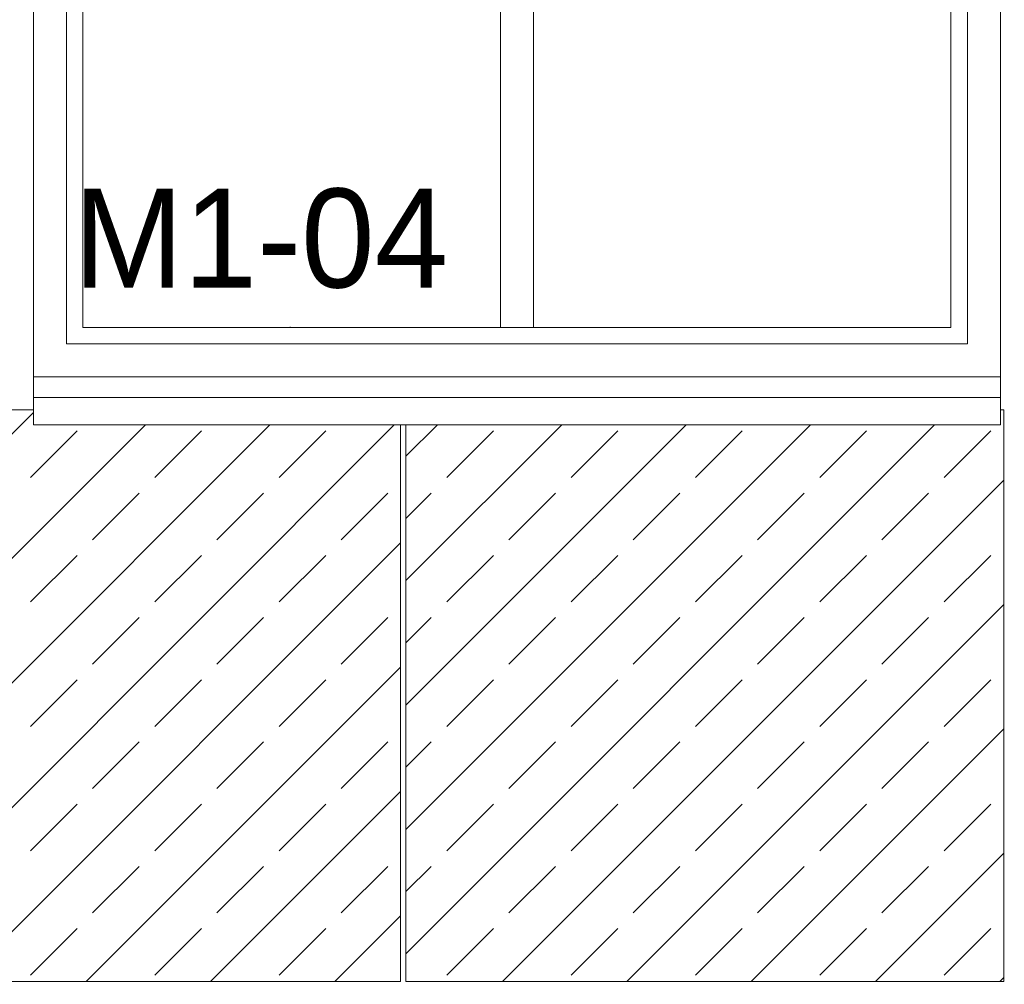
# Model space of a CAD drawing. Header units: millimetres. Extents: x 52659 to 1698020, y -10054 to 104697.
# Tile 206 of 256: x 206518 to 208310, y 8653 to 10408. Entities that reach past the tile are written whole.
import ezdxf

# ---------------------------------------------------------------- set-up
doc = ezdxf.new("R2010")
doc.units = ezdxf.units.MM
doc.header["$MEASUREMENT"] = 0
for name, color, linetype in [('02-04 CASSETTES FONCEES', 7, 'Continuous'), ('02-04 Mur.Construction', 7, 'Continuous'), ('05-02 Cotation 200ème 100ème.Cotations', 7, 'Continuous'), ('06-05 Etiquette.Texte', 7, 'Continuous'), ('Fenêtres ARCHICAD', 7, 'Continuous')]:
    doc.layers.add(name, color=color, linetype=linetype)
doc.styles.add('STYLE_GENERE_3', font='ARIALN.TTF')
doc.dimstyles.new('STYLE_GENERE__2', dxfattribs={"dimtxt": 200, "dimasz": 95, "dimexe": 0.18, "dimexo": 100, "dimgap": 0, "dimtad": 0, "dimlfac": 0.001, "dimzin": 0, "dimdsep": 46, "dimtxsty": 'STYLE_GENERE_3', "dimblk": 'ARROWHEAD_6', "dimblk1": 'ARROWHEAD_6', "dimblk2": 'ARROWHEAD_6', "dimcen": 0.09, "dimclrd": 7, "dimclre": 7, "dimclrt": 7, "dimazin": 0, "dimtfac": 1, "dimtdec": 4, "dimtmove": 0, "dimatfit": 3, "dimfxl": 1, "dimtolj": 1, "dimtzin": 0, "dimarcsym": 0})

# ---------------------------------------------------------------- blocks, each defined once
blk = doc.blocks.new('Élément de coupe_187_1', base_point=(131932.7, 5158.1))
at = {"layer": '02-04 Mur.Construction', "color": 7, "linetype": 'Continuous', "lineweight": 9}
for p, q in [((206542.7, 9726), (206542.7, 11008.1)), ((208302.7, 11008.1), (208302.7, 9726))]:
    blk.add_line(p, q, dxfattribs=at)
blk = doc.blocks.new('Élément de coupe_190_1', base_point=(131932.7, 5158.1))
at = {"layer": 'Fenêtres ARCHICAD', "color": 7, "linetype": 'Continuous', "lineweight": 9}
blk.add_line((208300.8, 11008.1), (208302.7, 11008.1), dxfattribs=at)
at = {"layer": 'Fenêtres ARCHICAD', "color": 7, "linetype": 'Continuous', "lineweight": 5}
for p, q in [((206602.7, 10598.4), (206602.7, 9818.1)), ((206632.7, 9848.1), (206632.7, 10598.4)), ((207392.7, 10598.4), (207392.7, 9848.1)), ((207452.7, 9848.1), (207452.7, 10598.4)), ((208212.7, 10598.4), (208212.7, 9848.1)), ((208242.7, 9818.1), (208242.7, 10598.4)), ((207407.7, 9848.1), (206632.7, 9848.1)), ((207437.7, 9848.1), (207407.7, 9848.1)), ((208212.7, 9848.1), (207437.7, 9848.1)), ((206602.7, 9818.1), (208242.7, 9818.1)), ((206542.7, 9758.1), (208302.7, 9758.1)), ((206542.7, 9720.9), (206542.7, 9726)), ((206542.7, 9670.8), (206542.7, 9720.9)), ((208302.7, 9720.9), (206542.7, 9720.9)), ((208302.7, 9720.9), (208302.7, 9726)), ((208302.7, 9670.8), (208302.7, 9720.9)), ((208302.7, 9670.8), (206542.7, 9670.8))]:
    blk.add_line(p, q, dxfattribs=at)
blk = doc.blocks.new('Élément de coupe_477_1', base_point=(131932.7, 5158.1))
at = {"layer": '02-04 CASSETTES FONCEES', "color": 7, "linetype": 'Continuous', "lineweight": 9}
for p, q in [((208302.7, 9698.1), (208308.8, 9698.1)), ((208308.8, 9698.1), (208308.8, 8658.1)), ((207220.8, 9613.7), (207277.9, 9670.8)), ((207220.8, 9387.4), (207504.2, 9670.8)), ((207220.8, 9161.1), (207730.5, 9670.8)), ((207220.8, 8934.8), (207956.8, 9670.8)), ((207220.8, 8708.6), (208183, 9670.8)), ((207220.8, 8658.1), (207220.8, 9670.8)), ((207295.1, 9574.8), (207379.9, 9659.7)), ((207521.4, 9574.8), (207606.2, 9659.7)), ((207747.6, 9574.8), (207832.5, 9659.7)), ((207973.9, 9574.8), (208058.8, 9659.7)), ((208200.2, 9574.8), (208285, 9659.7)), ((207396.5, 8658.1), (208308.8, 9570.3)), ((207220.8, 9500.5), (207266.8, 9546.6)), ((207408.2, 9461.7), (207493.1, 9546.6)), ((207634.5, 9461.7), (207719.3, 9546.6)), ((207860.8, 9461.7), (207945.6, 9546.6)), ((208087, 9461.7), (208171.9, 9546.6)), ((207295.1, 9348.6), (207379.9, 9433.4)), ((207521.4, 9348.6), (207606.2, 9433.4)), ((207747.6, 9348.6), (207832.5, 9433.4)), ((207973.9, 9348.6), (208058.8, 9433.4)), ((208200.2, 9348.6), (208285, 9433.4)), ((207622.8, 8658.1), (208308.8, 9344)), ((207220.8, 9274.2), (207266.8, 9320.3)), ((207408.2, 9235.4), (207493.1, 9320.3)), ((207634.5, 9235.4), (207719.3, 9320.3)), ((207860.8, 9235.4), (207945.6, 9320.3)), ((208087, 9235.4), (208171.9, 9320.3)), ((207295.1, 9122.3), (207379.9, 9207.1)), ((207521.4, 9122.3), (207606.2, 9207.1)), ((207747.6, 9122.3), (207832.5, 9207.1)), ((207973.9, 9122.3), (208058.8, 9207.1)), ((208200.2, 9122.3), (208285, 9207.1)), ((207849.1, 8658.1), (208308.8, 9117.7)), ((207220.8, 9048), (207266.8, 9094)), ((207408.2, 9009.2), (207493.1, 9094)), ((207634.5, 9009.2), (207719.3, 9094)), ((207860.8, 9009.2), (207945.6, 9094)), ((208087, 9009.2), (208171.9, 9094)), ((207295.1, 8896), (207379.9, 8980.9)), ((207521.4, 8896), (207606.2, 8980.9)), ((207747.6, 8896), (207832.5, 8980.9)), ((207973.9, 8896), (208058.8, 8980.9)), ((208200.2, 8896), (208285, 8980.9)), ((208075.4, 8658.1), (208308.8, 8891.5)), ((207220.8, 8821.7), (207266.8, 8867.7)), ((207408.2, 8782.9), (207493.1, 8867.7)), ((207634.5, 8782.9), (207719.3, 8867.7)), ((207860.8, 8782.9), (207945.6, 8867.7)), ((208087, 8782.9), (208171.9, 8867.7)), ((207295.1, 8669.7), (207379.9, 8754.6)), ((207521.4, 8669.7), (207606.2, 8754.6)), ((207747.6, 8669.7), (207832.5, 8754.6)), ((207973.9, 8669.7), (208058.8, 8754.6)), ((208200.2, 8669.7), (208285, 8754.6)), ((208308.8, 8658.1), (207220.8, 8658.1)), ((208301.6, 8658.1), (208308.8, 8665.2))]:
    blk.add_line(p, q, dxfattribs=at)
blk = doc.blocks.new('Élément de coupe_478_1', base_point=(131932.7, 5158.1))
at = {"layer": '02-04 CASSETTES FONCEES', "color": 7, "linetype": 'Continuous', "lineweight": 9}
for p, q in [((206542.7, 9698.1), (205302.7, 9698.1)), ((205507.5, 8658.1), (206542.7, 9693.3)), ((205733.7, 8658.1), (206746.5, 9670.8)), ((205960, 8658.1), (206972.8, 9670.8)), ((206186.3, 8658.1), (207199, 9670.8)), ((206537.4, 9574.8), (206622.2, 9659.7)), ((206763.7, 9574.8), (206848.5, 9659.7)), ((206989.9, 9574.8), (207074.8, 9659.7)), ((207210.8, 8658.1), (207210.8, 9670.8)), ((206650.5, 9461.7), (206735.4, 9546.6)), ((206876.8, 9461.7), (206961.6, 9546.6)), ((207103.1, 9461.7), (207187.9, 9546.6)), ((206412.6, 8658.1), (207210.8, 9456.3)), ((206537.4, 9348.6), (206622.2, 9433.4)), ((206763.7, 9348.6), (206848.5, 9433.4)), ((206989.9, 9348.6), (207074.8, 9433.4)), ((206650.5, 9235.4), (206735.4, 9320.3)), ((206876.8, 9235.4), (206961.6, 9320.3)), ((207103.1, 9235.4), (207187.9, 9320.3)), ((206638.8, 8658.1), (207210.8, 9230)), ((206537.4, 9122.3), (206622.2, 9207.1)), ((206763.7, 9122.3), (206848.5, 9207.1)), ((206989.9, 9122.3), (207074.8, 9207.1)), ((206650.5, 9009.2), (206735.4, 9094)), ((206876.8, 9009.2), (206961.6, 9094)), ((207103.1, 9009.2), (207187.9, 9094)), ((206865.1, 8658.1), (207210.8, 9003.7)), ((206537.4, 8896), (206622.2, 8980.9)), ((206763.7, 8896), (206848.5, 8980.9)), ((206989.9, 8896), (207074.8, 8980.9)), ((206650.5, 8782.9), (206735.4, 8867.7)), ((206876.8, 8782.9), (206961.6, 8867.7)), ((207103.1, 8782.9), (207187.9, 8867.7)), ((207091.4, 8658.1), (207210.8, 8777.4)), ((206537.4, 8669.7), (206622.2, 8754.6)), ((206763.7, 8669.7), (206848.5, 8754.6)), ((206989.9, 8669.7), (207074.8, 8754.6)), ((204604.7, 8658.1), (207210.8, 8658.1))]:
    blk.add_line(p, q, dxfattribs=at)
blk = doc.blocks.new('*D741', base_point=(131932.7, 5158.1))
at = {"layer": '05-02 Cotation 200ème 100ème.Cotations', "color": 7, "linetype": 'Continuous', "lineweight": 25, "transparency": 16777216}
for p, q in [((165280.7, 9772.9), (165380.7, 9672.9)), ((165280.7, 7648.1), (165380.7, 7548.1))]:
    blk.add_line(p, q, dxfattribs=at)
at = {"layer": '05-02 Cotation 200ème 100ème.Cotations', "color": 7, "linetype": 'Continuous', "lineweight": 13, "transparency": 16777216}
for p, q in [((165424.5, 9722.9), (165237, 9722.9)), ((165330.7, 8909.3), (165330.7, 9722.9)), ((165330.7, 7598.1), (165330.7, 8411.6)), ((165424.5, 7598.1), (165237, 7598.1))]:
    blk.add_line(p, q, dxfattribs=at)
at = {"layer": '05-02 Cotation 200ème 100ème.Cotations', "color": 7, "lineweight": 9, "transparency": 16777216, "insert": (165430.7, 8436.5), "char_height": 200, "attachment_point": 7, "rotation": 90, "style": 'STYLE_GENERE_3'}
blk.add_mtext('\\A1;2,12', dxfattribs=at)
blk = doc.blocks.new('ARROWHEAD_6')
at = {"color": 0, "linetype": 'Continuous', "lineweight": 0}
for p, q in [((-0.5, -0.5), (0.5, 0.5)), ((0, 0), (-1, 0))]:
    blk.add_line(p, q, dxfattribs=at)
blk = doc.blocks.new('*D742', base_point=(131932.7, 5158.1))
at = {"layer": '05-02 Cotation 200ème 100ème.Cotations', "color": 7, "linetype": 'Continuous', "lineweight": 25, "transparency": 16777216}
for p, q in [((165280.7, 11058.1), (165380.7, 10958.1)), ((165280.7, 9772.9), (165380.7, 9672.9))]:
    blk.add_line(p, q, dxfattribs=at)
at = {"layer": '05-02 Cotation 200ème 100ème.Cotations', "color": 7, "linetype": 'Continuous', "lineweight": 13, "transparency": 16777216}
for p, q in [((165424.5, 11008.1), (165237, 11008.1)), ((165330.7, 10614.3), (165330.7, 11008.1)), ((165330.7, 9722.9), (165330.7, 10116.6)), ((165424.5, 9722.9), (165237, 9722.9))]:
    blk.add_line(p, q, dxfattribs=at)
at = {"layer": '05-02 Cotation 200ème 100ème.Cotations', "color": 7, "lineweight": 9, "transparency": 16777216, "char_height": 200, "attachment_point": 7, "rotation": 90, "style": 'STYLE_GENERE_3'}
for s, insert in [('\\A1;0,35', (165287.9, 10961.3)), ('\\A1;1,29', (165430.7, 10141.5))]:
    blk.add_mtext(s, dxfattribs=dict(at, insert=insert))
blk = doc.blocks.new('*D760', base_point=(131932.7, 5158.1))
at = {"layer": '05-02 Cotation 200ème 100ème.Cotations', "color": 7, "linetype": 'Continuous', "lineweight": 25, "transparency": 16777216}
for p, q in [((135853.9, 8708.1), (135953.9, 8608.1)), ((135853.9, 6358.1), (135953.9, 6258.1))]:
    blk.add_line(p, q, dxfattribs=at)
at = {"layer": '05-02 Cotation 200ème 100ème.Cotations', "color": 7, "linetype": 'Continuous', "lineweight": 13, "transparency": 16777216}
for p, q in [((135997.7, 8658.1), (135810.2, 8658.1)), ((135903.9, 7731.9), (135903.9, 8658.1)), ((135903.9, 6308.1), (135903.9, 7234.2)), ((135997.7, 6308.1), (135810.2, 6308.1))]:
    blk.add_line(p, q, dxfattribs=at)
at = {"layer": '05-02 Cotation 200ème 100ème.Cotations', "color": 7, "lineweight": 9, "transparency": 16777216, "insert": (136003.9, 7259.1), "char_height": 200, "attachment_point": 7, "rotation": 90, "style": 'STYLE_GENERE_3'}
blk.add_mtext('\\A1;2,35', dxfattribs=at)
blk = doc.blocks.new('*D761', base_point=(131932.7, 5158.1))
at = {"layer": '05-02 Cotation 200ème 100ème.Cotations', "color": 7, "linetype": 'Continuous', "lineweight": 25, "transparency": 16777216}
for p, q in [((135853.9, 9772.9), (135953.9, 9672.9)), ((135853.9, 8708.1), (135953.9, 8608.1))]:
    blk.add_line(p, q, dxfattribs=at)
at = {"layer": '05-02 Cotation 200ème 100ème.Cotations', "color": 7, "linetype": 'Continuous', "lineweight": 13, "transparency": 16777216}
for p, q in [((135997.7, 9722.9), (135810.2, 9722.9)), ((135903.9, 9439.3), (135903.9, 9722.9)), ((135903.9, 8658.1), (135903.9, 8941.6)), ((135997.7, 8658.1), (135810.2, 8658.1))]:
    blk.add_line(p, q, dxfattribs=at)
at = {"layer": '05-02 Cotation 200ème 100ème.Cotations', "color": 7, "lineweight": 9, "transparency": 16777216, "insert": (136003.9, 8966.5), "char_height": 200, "attachment_point": 7, "rotation": 90, "style": 'STYLE_GENERE_3'}
blk.add_mtext('\\A1;1,06', dxfattribs=at)
blk = doc.blocks.new('*D762', base_point=(131932.7, 5158.1))
at = {"layer": '05-02 Cotation 200ème 100ème.Cotations', "color": 7, "linetype": 'Continuous', "lineweight": 25, "transparency": 16777216}
for p, q in [((135853.9, 11058.1), (135953.9, 10958.1)), ((135853.9, 9772.9), (135953.9, 9672.9))]:
    blk.add_line(p, q, dxfattribs=at)
at = {"layer": '05-02 Cotation 200ème 100ème.Cotations', "color": 7, "linetype": 'Continuous', "lineweight": 13, "transparency": 16777216}
for p, q in [((135997.7, 11008.1), (135810.2, 11008.1)), ((135903.9, 10614.3), (135903.9, 11008.1)), ((135903.9, 9722.9), (135903.9, 10116.6)), ((135997.7, 9722.9), (135810.2, 9722.9))]:
    blk.add_line(p, q, dxfattribs=at)
at = {"layer": '05-02 Cotation 200ème 100ème.Cotations', "color": 7, "lineweight": 9, "transparency": 16777216, "char_height": 200, "attachment_point": 7, "rotation": 90, "style": 'STYLE_GENERE_3'}
for s, insert in [('\\A1;0,35', (135861, 10961.3)), ('\\A1;1,29', (136003.9, 10141.5))]:
    blk.add_mtext(s, dxfattribs=dict(at, insert=insert))
blk = doc.blocks.new('Étiquette_12_1', base_point=(207010.2, 9848.1))
at = {"layer": '06-05 Etiquette.Texte', "color": 7, "linetype": 'Continuous', "lineweight": 9}
blk.add_line((207010.2, 9848.1), (207010.2, 9849.1), dxfattribs=at)
at = {"layer": '06-05 Etiquette.Texte', "color": 7, "lineweight": 9, "insert": (206615.4, 10100.7), "char_height": 180, "attachment_point": 1}
blk.add_mtext('\\A1;\\pt0,1000;M1-04{\\H0.66x;\\S^  ;\\S^  ;} ', dxfattribs=at)

msp = doc.modelspace()

# ---------------------------------------------------------------- block references
at = {"layer": '02-04 CASSETTES FONCEES', "lineweight": 0}
for name in ['Élément de coupe_478_1', 'Élément de coupe_477_1']:
    msp.add_blockref(name, (131932.668, 5158.072), dxfattribs=at)
at = {"layer": '02-04 Mur.Construction', "lineweight": 0}
msp.add_blockref('Élément de coupe_187_1', (131932.668, 5158.072), dxfattribs=at)
at = {"layer": '06-05 Etiquette.Texte', "color": 7, "linetype": 'Continuous', "lineweight": 9}
msp.add_blockref('Étiquette_12_1', (207010.168, 9848.072), dxfattribs=at)
at = {"layer": 'Fenêtres ARCHICAD', "lineweight": 0}
msp.add_blockref('Élément de coupe_190_1', (131932.668, 5158.072), dxfattribs=at)

# ---------------------------------------------------------------- dimensions: what is measured, and where the dimension line sits
at = {"layer": '05-02 Cotation 200ème 100ème.Cotations', "color": 7, "linetype": 'Continuous', "lineweight": 13}
for base, p1, p2, picture, middle in [((135903.901, 11008.072), (221690.249, 9722.862), (220602.668, 11008.072), '*D762', (135903.901, 10401.231)), ((165330.708, 11008.072), (221690.249, 9722.862), (220602.668, 11008.072), '*D742', (165330.708, 10401.231)), ((135903.901, 9722.862), (136794.464, 8658.072), (221690.249, 9722.862), '*D761', (135903.901, 9226.231)), ((165330.708, 9722.862), (220602.668, 7598.072), (221690.249, 9722.862), '*D741', (165330.708, 8696.231)), ((135903.901, 8658.072), (220602.668, 6308.064), (136794.464, 8658.072), '*D760', (135903.901, 7518.832))]:
    dim = msp.add_linear_dim(base=base, p1=p1, p2=p2, angle=90, dimstyle='STYLE_GENERE__2', dxfattribs=at)
    dim.commit()
    dim.dimension.update_dxf_attribs({"geometry": picture, "text_midpoint": middle, "dimtype": 160, "text_rotation": 90})

doc.saveas('drawing.dxf')
